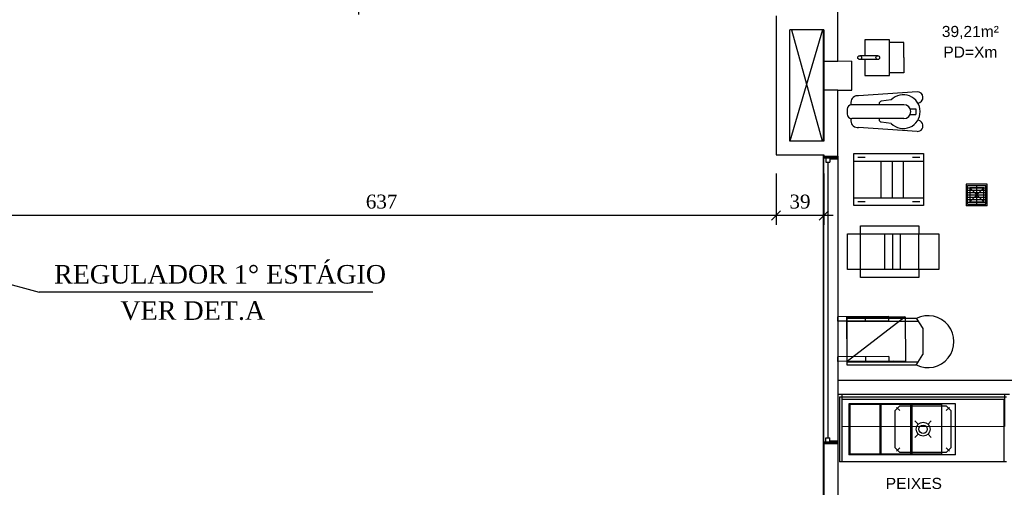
# Model space of a CAD drawing. Header units: millimetres. Extents: x 4 to 3534, y 14 to 98.
# Tile 8 of 161: x 13.02 to 23.63, y 50.27 to 55.31. Entities that reach past the tile are written whole.
import ezdxf

# ---------------------------------------------------------------- set-up
doc = ezdxf.new("R2010")
doc.units = ezdxf.units.MM
doc.header["$MEASUREMENT"] = 0
for name, color, linetype, lineweight in [('AF-Colunas', 7, 'Continuous', 20), ('Cotas', 7, 'Continuous', 5), ('Textos', 7, 'Continuous', 5)]:
    doc.layers.add(name, color=color, linetype=linetype, lineweight=lineweight)
doc.styles.add('Arial', font='arial.ttf')
doc.styles.add('TimesNewRoman', font='times.ttf')
doc.dimstyles.new('UM_75.000000', dxfattribs={"dimtxt": 0.18, "dimasz": 0.05, "dimexe": 0.1, "dimexo": 0.2, "dimgap": 0, "dimtad": 1, "dimtih": 1, "dimtoh": 1, "dimdec": 1, "dimlfac": 75, "dimzin": 0, "dimdsep": 46, "dimtxsty": 'Standard', "dimblk": 'CLOSED', "dimblk1": 'CLOSED', "dimblk2": 'CLOSED', "dimcen": 0.09, "dimdle": 0.1, "dimadec": 1, "dimazin": 2, "dimtfac": 1, "dimtdec": 4, "dimtofl": 0, "dimtmove": 0, "dimatfit": 3, "dimldrblk": 'CLOSED', "dimfxl": 0, "dimtolj": 1, "dimarcsym": 0})

# ---------------------------------------------------------------- blocks, each defined once
blk = doc.blocks.new('_OBLIQUE')
at = {"color": 0, "linetype": 'ByBlock', "lineweight": -2}
blk.add_line((-0.5, -0.5), (0.5, 0.5), dxfattribs=at)
blk = doc.blocks.new('*D42')
at = {"layer": 'Cotas', "color": 0, "lineweight": -2}
for p, q in [((21.173, 53.648), (21.173, 53.095)), ((21.688, 53.648), (21.688, 53.095)), ((21.788, 53.195), (21.073, 53.195))]:
    blk.add_line(p, q, dxfattribs=at)
at = {"layer": 'Defpoints', "color": 0}
for p in [(21.173, 53.848), (21.688, 53.848), (21.173, 53.195)]:
    blk.add_point(p, dxfattribs=at)
at = {"layer": 'Cotas', "color": 0, "lineweight": -2, "xscale": 0.1, "yscale": 0.1, "zscale": 0.1, "rotation": 180}
blk.add_blockref('_OBLIQUE', (21.173, 53.195), dxfattribs=at)
at = {"layer": 'Cotas', "color": 0, "lineweight": -2, "xscale": 0.1, "yscale": 0.1, "zscale": 0.1}
blk.add_blockref('_OBLIQUE', (21.688, 53.195), dxfattribs=at)
at = {"layer": 'Cotas', "color": 7, "insert": (21.431, 53.345), "char_height": 0.15, "attachment_point": 5, "rotation": 0.0057, "style": 'TimesNewRoman'}
blk.add_mtext('\\A1;39', dxfattribs=at)
blk = doc.blocks.new('*D43')
at = {"layer": 'Cotas', "color": 0, "lineweight": -2}
for p, q in [((21.173, 53.648), (21.173, 53.095)), ((12.673, 51.972), (12.673, 53.295)), ((21.273, 53.195), (12.573, 53.195))]:
    blk.add_line(p, q, dxfattribs=at)
at = {"layer": 'Defpoints', "color": 0}
for p in [(21.173, 53.848), (12.673, 53.195), (12.673, 51.772)]:
    blk.add_point(p, dxfattribs=at)
at = {"layer": 'Cotas', "color": 0, "lineweight": -2, "xscale": 0.1, "yscale": 0.1, "zscale": 0.1, "rotation": 180}
blk.add_blockref('_OBLIQUE', (12.673, 53.195), dxfattribs=at)
at = {"layer": 'Cotas', "color": 0, "lineweight": -2, "xscale": 0.1, "yscale": 0.1, "zscale": 0.1}
blk.add_blockref('_OBLIQUE', (21.173, 53.195), dxfattribs=at)
at = {"layer": 'Cotas', "color": 7, "insert": (16.923, 53.345), "char_height": 0.15, "attachment_point": 5, "rotation": 0.0057, "style": 'TimesNewRoman'}
blk.add_mtext('\\A1;637', dxfattribs=at)
blk = doc.blocks.new('*D45')
at = {"layer": 'Cotas', "color": 0, "lineweight": -2}
for p, q in [((12.673, 55.072), (12.673, 55.562)), ((16.673, 55.572), (16.673, 55.362)), ((16.773, 55.462), (12.573, 55.462))]:
    blk.add_line(p, q, dxfattribs=at)
at = {"layer": 'Defpoints', "color": 0}
for p in [(16.673, 55.772), (12.673, 55.462), (12.673, 54.872)]:
    blk.add_point(p, dxfattribs=at)
at = {"layer": 'Cotas', "color": 0, "lineweight": -2, "xscale": 0.1, "yscale": 0.1, "zscale": 0.1, "rotation": 180}
blk.add_blockref('_OBLIQUE', (12.673, 55.462), dxfattribs=at)
at = {"layer": 'Cotas', "color": 0, "lineweight": -2, "xscale": 0.1, "yscale": 0.1, "zscale": 0.1}
blk.add_blockref('_OBLIQUE', (16.673, 55.462), dxfattribs=at)
at = {"layer": 'Cotas', "color": 7, "insert": (14.673, 55.612), "char_height": 0.15, "attachment_point": 5, "rotation": 0.0057, "style": 'TimesNewRoman'}
blk.add_mtext('\\A1;300', dxfattribs=at)

msp = doc.modelspace()

# ---------------------------------------------------------------- linework, layer by layer
at = {"color": 7}
for p, q in [((21.8382, 54.85814), (21.8382, 55.97324)), ((21.1732, 55.34824), (21.1732, 53.84824)), ((21.3232, 53.99824), (21.3232, 55.19824)), ((21.6882, 55.19824), (21.3232, 55.19824)), ((21.6732, 55.19824), (21.3232, 53.99824)), ((21.6732, 53.99824), (21.345, 55.19404)), ((21.6799, 55.19824), (21.6799, 53.99824)), ((21.6882, 55.19824), (21.6882, 53.99824)), ((22.3963, 55.08964), (22.1307, 55.08964)), ((22.1307, 55.08964), (22.1307, 54.91714)), ((22.3963, 54.70464), (22.3963, 55.08964)), ((22.5507, 55.06034), (22.3963, 55.06034)), ((22.5507, 54.89714), (22.5507, 55.06034)), ((21.6882, 54.85814), (21.8382, 54.85814)), ((21.9882, 54.70814), (21.9882, 54.85814)), ((22.2696, 54.91714), (22.0748, 54.91714)), ((22.2696, 54.87714), (22.0748, 54.87714)), ((22.1307, 54.87714), (22.1307, 54.70464)), ((22.5507, 54.89714), (22.5507, 54.73404)), ((21.9882, 54.54824), (21.9882, 54.70814)), ((22.1307, 54.70464), (22.3963, 54.70464)), ((22.5507, 54.73404), (22.3963, 54.73404)), ((21.8382, 54.54824), (21.6882, 54.54824)), ((21.8382, 53.83474), (21.8382, 54.54824)), ((21.8382, 54.54824), (21.9882, 54.54824)), ((22.6929, 54.52804), (22.0634, 54.48704)), ((22.414, 54.44344), (22.3056, 54.42674)), ((21.9383, 54.34014), (21.9383, 54.29014)), ((21.9787, 54.41514), (21.9787, 54.39014)), ((22.5509, 54.39014), (21.9883, 54.39014)), ((22.284, 54.40204), (22.284, 54.39014)), ((22.6197, 54.34514), (22.6806, 54.34514)), ((22.6806, 54.34514), (22.6806, 54.28514)), ((21.9787, 54.24014), (21.9787, 54.21514)), ((22.5509, 54.24014), (21.9883, 54.24014)), ((22.284, 54.24014), (22.284, 54.22834)), ((22.6197, 54.28514), (22.6806, 54.28514)), ((22.6929, 54.10234), (22.0634, 54.14324)), ((22.4153, 54.18664), (22.3056, 54.20354)), ((21.6882, 53.99824), (21.3232, 53.99824)), ((21.1732, 53.84824), (21.6882, 53.84824)), ((21.6799, 53.84824), (21.6799, 43.57324)), ((21.6882, 53.84824), (21.6882, 53.83474)), ((21.6882, 53.83474), (21.6882, 53.81564)), ((21.6882, 53.83474), (21.8382, 53.83474)), ((21.6882, 53.81564), (21.6882, 53.83474)), ((21.7526, 53.81564), (21.6882, 53.81564)), ((21.8382, 53.81564), (21.6882, 53.81564)), ((21.6882, 53.81564), (21.8382, 53.81564)), ((21.6882, 50.75374), (21.6882, 53.81564)), ((21.7082, 53.81564), (21.7526, 53.81564)), ((21.7082, 53.81564), (21.7082, 53.77124)), ((21.7526, 53.81564), (21.7526, 53.77124)), ((21.7526, 53.81564), (21.7526, 53.80294)), ((21.8382, 53.80294), (21.7526, 53.80294)), ((21.8382, 53.80294), (21.8382, 53.83474)), ((21.8382, 53.83474), (21.8382, 53.81564)), ((21.8382, 53.81564), (21.8382, 50.75374)), ((22.0131, 53.30284), (22.0131, 53.86284)), ((22.0131, 53.86284), (22.7631, 53.86284)), ((22.0531, 53.82284), (22.1331, 53.82284)), ((22.6431, 53.82284), (22.7231, 53.82284)), ((22.7631, 53.86284), (22.7631, 53.30284)), ((21.7082, 53.77124), (21.7526, 53.77124)), ((21.7304, 53.77124), (21.7304, 50.79824)), ((22.0131, 53.78284), (22.7631, 53.78284)), ((22.3067, 53.38284), (22.3067, 53.78284)), ((22.4267, 53.38284), (22.4267, 53.78284)), ((22.5467, 53.38284), (22.5467, 53.78284)), ((23.2222, 53.53404), (23.2222, 53.30144)), ((23.4492, 53.53404), (23.2222, 53.53404)), ((23.2367, 53.51924), (23.4357, 53.51924)), ((23.2367, 53.31624), (23.2367, 53.51924)), ((23.2367, 53.49424), (23.4357, 53.49424)), ((23.4107, 53.34274), (23.2608, 53.49274)), ((23.2608, 53.34274), (23.4107, 53.49274)), ((23.3357, 53.31624), (23.3357, 53.51924)), ((23.4357, 53.31624), (23.4357, 53.51924)), ((23.4492, 53.30144), (23.4492, 53.53404)), ((22.7631, 53.38284), (22.0131, 53.38284)), ((23.2367, 53.46924), (23.4357, 53.46924)), ((23.2367, 53.44324), (23.4357, 53.44324)), ((23.2367, 53.41824), (23.4357, 53.41824)), ((23.2367, 53.39224), (23.4357, 53.39224)), ((22.7631, 53.30284), (22.0131, 53.30284)), ((22.1331, 53.34284), (22.0531, 53.34284)), ((22.7231, 53.34284), (22.6431, 53.34284)), ((23.4492, 53.30144), (23.2222, 53.30144)), ((23.2367, 53.36724), (23.4357, 53.36724)), ((23.2367, 53.34124), (23.4357, 53.34124)), ((23.2367, 53.31624), (23.4357, 53.31624)), ((22.0848, 53.08594), (22.7128, 53.08594)), ((22.0848, 52.99654), (22.0848, 53.08594)), ((22.7128, 53.08594), (22.7128, 52.99654)), ((21.9418, 52.99654), (22.9273, 52.99654)), ((21.9418, 52.61534), (21.9418, 52.99654)), ((22.3441, 52.61534), (22.3441, 52.99654)), ((22.43, 52.61534), (22.43, 52.99654)), ((22.5158, 52.61534), (22.5158, 52.99654)), ((22.9273, 52.99654), (22.9273, 52.61534)), ((22.9273, 52.61534), (21.9418, 52.61534)), ((22.0848, 52.52594), (22.0848, 52.61534)), ((22.7128, 52.52594), (22.0848, 52.52594)), ((22.7128, 52.61534), (22.7128, 52.52594)), ((21.9406, 51.58454), (21.9406, 52.08834)), ((21.9406, 52.08834), (22.6894, 52.08834)), ((21.9406, 52.05834), (22.6996, 52.05834)), ((22.6831, 52.08834), (22.756, 51.97694)), ((22.756, 51.97694), (22.756, 51.69604)), ((22.6831, 51.58454), (22.756, 51.69604)), ((22.6996, 51.61454), (21.9406, 51.61454)), ((22.6831, 51.58454), (21.9406, 51.58454)), ((23.8382, 51.41824), (21.8382, 51.41824)), ((23.6882, 51.26824), (21.8382, 51.26824)), ((21.8582, 51.24194), (23.6582, 51.24194)), ((21.8582, 51.24194), (21.8582, 50.54194)), ((21.8832, 51.21694), (23.6282, 51.21694)), ((21.8832, 51.21694), (21.8832, 50.54194)), ((23.1082, 51.16784), (21.9582, 51.16784)), ((21.9582, 51.16784), (21.9582, 50.61784)), ((23.1083, 50.61784), (23.1082, 51.16784)), ((23.6282, 51.21694), (23.6282, 50.54194)), ((22.5082, 51.09284), (22.4729, 51.12824)), ((23.0082, 51.09284), (23.0435, 51.12824)), ((22.7052, 50.94584), (22.6698, 50.98124)), ((22.8112, 50.94584), (22.8466, 50.98124)), ((22.6698, 50.80444), (22.7052, 50.83984)), ((22.8466, 50.80444), (22.8112, 50.83984)), ((21.7526, 50.75374), (21.6882, 50.75374)), ((21.6882, 50.73474), (21.6882, 50.75374)), ((21.6882, 50.73474), (21.6882, 50.75374)), ((21.6882, 50.75374), (21.8382, 50.75374)), ((21.8382, 50.75374), (21.6882, 50.75374)), ((21.6882, 50.73474), (21.6882, 50.11174)), ((21.8382, 50.73474), (21.6882, 50.73474)), ((21.7082, 50.79824), (21.7526, 50.79824)), ((21.7082, 50.75374), (21.7082, 50.79824)), ((21.7082, 50.75374), (21.7526, 50.75374)), ((21.7526, 50.75374), (21.7526, 50.79824)), ((21.7526, 50.76654), (21.7526, 50.75374)), ((21.7526, 50.76654), (21.8382, 50.76654)), ((21.8382, 50.76654), (21.8382, 50.73474)), ((21.8382, 50.75374), (21.8382, 50.73474)), ((21.8382, 50.73474), (21.8382, 50.11174)), ((23.1083, 50.61784), (21.9583, 50.61774)), ((22.5082, 50.69284), (22.4729, 50.65744)), ((23.0082, 50.69284), (23.0436, 50.65754)), ((23.6582, 50.54194), (21.8582, 50.54194))]:
    msp.add_line(p, q, dxfattribs=at)
at = {"color": 7, "linetype": 'Continuous'}
for p, q in [((22.0848, 52.61534), (22.0848, 52.99654)), ((22.7128, 52.61534), (22.7128, 52.99654)), ((22.3873, 52.10564), (21.8373, 52.10554)), ((21.8373, 52.05554), (21.8373, 52.10554)), ((22.5662, 52.10484), (21.9382, 51.62344)), ((22.1373, 52.05564), (22.1373, 52.10564)), ((22.3873, 52.05564), (22.3873, 52.10564)), ((22.3873, 52.05564), (21.8373, 52.05554)), ((21.8373, 51.62304), (21.8373, 51.67304)), ((22.388, 51.67514), (21.838, 51.67304)), ((22.138, 51.67414), (22.1382, 51.62414)), ((22.388, 51.67514), (22.3882, 51.62514)), ((22.4381, 51.62434), (21.8382, 51.62304))]:
    msp.add_line(p, q, dxfattribs=at)
for p in [(11.38546, 52.8625), (16.82679, 52.37073)]:
    msp.add_line(p, (13.2339, 52.37073))
at = {"color": 7}
msp.add_lwpolyline([(23.2608, 53.49274), (23.2608, 53.34274), (23.4107, 53.34274), (23.4107, 53.49274), (23.2608, 53.49274)], close=True, dxfattribs=at)
at = {"color": 7, "linetype": 'Continuous'}
for points in [[(21.9363, 52.10344), (22.5662, 52.10484), (22.5681, 51.62494), (21.9382, 51.62344), (21.9363, 52.10554)], [(23.6347, 51.27174), (23.6359, 50.92174), (21.8859, 50.91834), (21.8847, 51.26834)]]:
    msp.add_lwpolyline(points, dxfattribs=at)
for points in [[(22.2938, 51.15784), (21.9688, 51.15784), (21.9688, 50.62784), (22.2938, 50.62784), (22.2938, 51.15784)], [(22.6269, 51.15784), (22.3019, 51.15784), (22.3019, 50.62784), (22.6269, 50.62784), (22.6269, 51.15784)], [(22.96, 51.15784), (22.635, 51.15784), (22.635, 50.62784), (22.96, 50.62784), (22.96, 51.15784)]]:
    msp.add_lwpolyline(points, close=True, dxfattribs=at)
at = {"color": 7}
msp.add_lwpolyline([(22.5082, 51.14284), (23.0082, 51.14284), (23.0582, 51.09284), (23.0582, 51.09284), (23.0582, 50.69284), (23.0082, 50.64284), (23.0082, 50.64284), (22.5082, 50.64284), (22.4582, 50.69284), (22.4582, 50.69284), (22.4582, 51.09284), (22.5082, 51.14284), (22.5082, 51.14284)], dxfattribs=at)
for centre, radius in [((22.0748, 54.89714), 0.02), ((22.2696, 54.89714), 0.02), ((22.7582, 50.89284), 0.075), ((22.7582, 50.89284), 0.045)]:
    msp.add_circle(centre, radius, dxfattribs=at)
for centre, radius, start, end in [((22.0543, 54.41124), 0.07571, 83.0865, 177.097), ((22.5439, 54.31574), 0.18216, 225.115, 135.47), ((22.6967, 54.46814), 0.06, 273.907, 93.5999), ((21.9883, 54.34014), 0.05, 90, 180), ((22.3094, 54.40154), 0.02544, 98.4951, 178.966), ((22.5509, 54.31514), 0.075, 270, 90), ((21.9883, 54.29014), 0.05, 180, 270), ((22.3094, 54.22874), 0.02544, 181.034, 261.505), ((22.6967, 54.16214), 0.06, 266.4, 86.7051), ((22.0543, 54.21904), 0.07571, 182.903, 276.914), ((22.8105, 51.83644), 0.28005, 243.179, 116.821)]:
    msp.add_arc(centre, radius, start, end, dxfattribs=at)
at = {"layer": 'AF-Colunas'}
msp.add_line((21.9882, 54.85814), (21.8382, 54.85814), dxfattribs=at)

# ---------------------------------------------------------------- texts
at = {"color": 7, "char_height": 0.12, "attachment_point": 8, "line_spacing_factor": 0.798, "style": 'Arial'}
for s, insert, width in [('39,21m²', (23.2672, 55.09684), 2.4233581), ('PD=Xm', (23.2672, 54.89684), 2.2912335), ('PEIXES', (22.6582, 50.24684), 2.3846875)]:
    msp.add_mtext(s, dxfattribs=dict(at, insert=insert, width=width))
at = {"layer": 'Textos', "char_height": 0.2, "attachment_point": 7, "line_spacing_factor": 0.9, "style": 'TimesNewRoman'}
for s, insert, width in [('REGULADOR 1%%d ESTÁGIO', (13.39284, 52.4592), 13.3094172), ('VER DET.A', (14.10762, 52.06686), 5.8901799)]:
    msp.add_mtext(s, dxfattribs=dict(at, insert=insert, width=width))

# ---------------------------------------------------------------- dimensions: what is measured, and where the dimension line sits
at = {"layer": 'Cotas'}
dim = msp.add_linear_dim(base=(12.673, 55.46183), p1=(16.673, 55.77174), p2=(12.673, 54.87174), dimstyle='UM_75.000000', override={"dimtxt": 0.15, "dimasz": 0.1, "dimexe": 0.1, "dimexo": 0.2, "dimtad": 1, "dimtih": 0, "dimtoh": 0, "dimdec": 1, "dimlfac": 75, "dimzin": 8, "dimtxsty": 'TimesNewRoman', "dimblk": 'OBLIQUE', "dimblk1": 'OBLIQUE', "dimblk2": 'OBLIQUE', "dimsah": 1, "dimdle": 0.1, "dimse1": 0, "dimse2": 0, "dimclrt": 7, "dimadec": 1, "dimazin": 3, "dimtmove": 2, "dimldrblk": 'OBLIQUE'}, dxfattribs=at)
dim.commit()
dim.dimension.update_dxf_attribs({"geometry": '*D45', "text_midpoint": (14.673, 55.61183), "dimtype": 160, "text_rotation": 0.00573})
for base, p1, p2, text, picture, middle in [((12.673, 53.19462), (21.1732, 53.84824), (12.673, 51.77174), '637', '*D43', (16.9231, 53.34462)), ((21.1732, 53.19462), (21.6882, 53.84824), (21.1732, 53.84824), '39', '*D42', (21.4307, 53.34462))]:
    dim = msp.add_linear_dim(base=base, p1=p1, p2=p2, text=text, dimstyle='UM_75.000000', override={"dimtxt": 0.15, "dimasz": 0.1, "dimexe": 0.1, "dimexo": 0.2, "dimtad": 1, "dimtih": 0, "dimtoh": 0, "dimdec": 1, "dimlfac": 75, "dimzin": 8, "dimtxsty": 'TimesNewRoman', "dimblk": 'OBLIQUE', "dimblk1": 'OBLIQUE', "dimblk2": 'OBLIQUE', "dimsah": 1, "dimdle": 0.1, "dimse1": 0, "dimse2": 0, "dimclrt": 7, "dimadec": 1, "dimazin": 3, "dimtmove": 2, "dimldrblk": 'OBLIQUE'}, dxfattribs=at)
    dim.commit()
    dim.dimension.update_dxf_attribs({"geometry": picture, "text_midpoint": middle, "dimtype": 160, "text_rotation": 0.00573})

doc.saveas('drawing.dxf')
